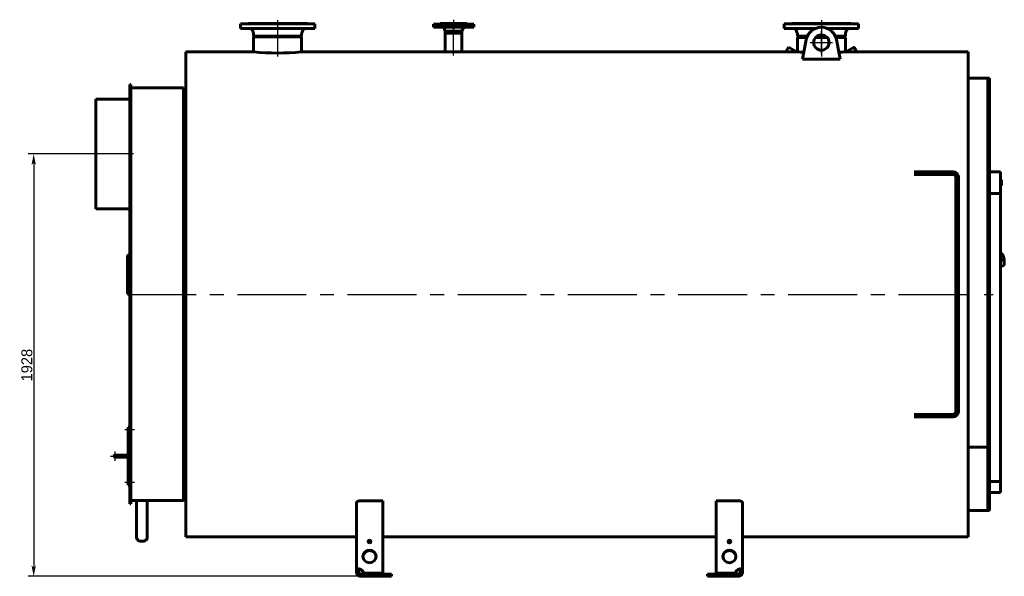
# Model space of a CAD drawing. Header units: millimetres. Extents: x 0 to 5196, y -193 to 841.
# Tile 3 of 6: x 1436 to 1886, y -126 to 128. Entities that reach past the tile are written whole.
import ezdxf

# ---------------------------------------------------------------- set-up
doc = ezdxf.new("R2010")
doc.units = ezdxf.units.MM
for name, pattern in [('CENTER_per1_scale0.029528', [1.5, 0.9375, -0.1875, 0.1875, -0.1875]), ('CENTER_per1_scale0.157480', [8, 5, -1, 1, -1]), ('CENTER_per1_scale0.196850', [10, 6.25, -1.25, 1.25, -1.25]), ('CENTER_per1_scale0.228346', [11.6, 7.25, -1.45, 1.45, -1.45]), ('CENTER_per1_scale0.270697', [13.751396, 8.594623, -1.718925, 1.718925, -1.718925]), ('CENTER_per1_scale0.280484', [14.248604, 8.905377, -1.781075, 1.781075, -1.781075]), ('CENTER_per1_scale0.295276', [15, 9.375, -1.875, 1.875, -1.875]), ('CENTER_per1_scale0.433071', [22, 13.75, -2.75, 2.75, -2.75]), ('CENTER_per1_scale0.935039', [47.5, 29.6875, -5.9375, 5.9375, -5.9375]), ('CENTER_per2_scale0.688976', [35, 21.875, -4.375, 4.375, -4.375]), ('CENTER_per2_scale0.693223', [35.215734, 22.009834, -4.401967, 4.401967, -4.401967]), ('CENTER_per2_scale0.862993', [43.840036, 27.400023, -5.480005, 5.480005, -5.480005]), ('CENTER_per3_scale0.714727', [36.308118, 22.692574, -4.538515, 4.538515, -4.538515]), ('CENTER_per4_scale0.762795', [38.75, 24.21875, -4.84375, 4.84375, -4.84375]), ('CENTER_per4c_scale0.990727', [50.328947, 31.455592, -6.291118, 6.291118, -6.291118])]:
    doc.linetypes.add(name, pattern=pattern)
doc.styles.add('TextStyle_1', font='T-FLEX Type A.TTF', dxfattribs={"height": 5})
doc.dimstyles.new('DIM_ST_1', dxfattribs={"dimtxt": 5, "dimasz": 5, "dimexe": 2.5, "dimexo": 0, "dimtad": 1, "dimlfac": 10, "dimrnd": 0.01, "dimdsep": 46, "dimtxsty": 'TextStyle_1', "dimblk": 'Arrow_3_C7_Status', "dimcen": 0.09, "dimclrd": 7, "dimclre": 7, "dimclrt": 7, "dimazin": 0, "dimtfac": 1, "dimtdec": 0, "dimtmove": 0, "dimatfit": 0, "dimldrblk": 'NONE', "dimfxl": 1, "dimtvp": 1, "dimtolj": 1, "dimarcsym": 0})

# ---------------------------------------------------------------- blocks, each defined once
blk = doc.blocks.new('Arrow_3_C7_Status')
at = {"color": 7, "linetype": 'Continuous', "lineweight": 0}
blk.add_line((-1, 0), (-0.8, 0), dxfattribs=at)
at = {"color": 7}
blk.add_solid([(-1, -0.2), (0, 0), (-0.8, 0), (-1, 0.2)], dxfattribs=at)
blk = doc.blocks.new('*D7')
at = {"color": 7, "lineweight": -2}
for p, q in [((-191.99, 66.6), (-238.41, 66.6)), ((-235.91, 61.6), (-235.91, -121.25)), ((-85.19, -126.25), (-238.41, -126.25))]:
    blk.add_line(p, q, dxfattribs=at)
at = {"layer": 'Defpoints', "color": 0}
for p in [(-191.99, 66.6), (-235.91, -126.25), (-85.19, -126.25)]:
    blk.add_point(p, dxfattribs=at)
at = {"color": 7, "lineweight": -2, "xscale": 5, "yscale": 5, "zscale": 5}
for p, rotation in [((-235.91, 66.6), 90), ((-235.91, -126.25), 270)]:
    blk.add_blockref('Arrow_3_C7_Status', p, dxfattribs=dict(at, rotation=rotation))
at = {"color": 7, "insert": (-239.03, -29.82), "char_height": 5, "attachment_point": 5, "rotation": 90, "style": 'TextStyle_1'}
blk.add_mtext('\\A1;1928{\\H0.5x;\\S^ ;}', dxfattribs=at)
blk = doc.blocks.new('_None')
blk = doc.blocks.new('Проекция_1')
at = {"color": 7, "linetype": 'Continuous', "lineweight": 60}
for p, q in [((-141.487, 126.05), (-107.487, 126.05)), ((-141.487, 126.05), (-141.487, 123.85)), ((-137.887, 126.25), (-111.087, 126.25)), ((-107.487, 123.85), (-107.487, 126.05)), ((-53.3369, 125.95), (-34.8369, 125.95)), ((-53.3369, 125.95), (-53.3369, 124.45)), ((-50.1869, 126.25), (-37.9869, 126.25)), ((-50.1869, 126.25), (-50.1869, 126.1)), ((-37.9869, 126.1), (-37.9869, 126.25)), ((-34.8369, 124.45), (-34.8369, 125.95)), ((140.913, 126.05), (106.913, 126.05)), ((106.913, 126.05), (106.913, 123.85)), ((137.313, 126.25), (110.513, 126.25)), ((140.913, 123.85), (140.913, 126.05)), ((-141.487, 123.85), (-107.487, 123.85)), ((-135.9984, 123.1899), (-135.5015, 121.8147)), ((-135.442, 121.4749), (-135.442, 120.3416)), ((-113.532, 120.3416), (-113.532, 121.4749)), ((-113.4724, 121.8147), (-112.9755, 123.1899)), ((-53.3369, 124.45), (-34.8369, 124.45)), ((-48.4345, 124.0771), (-47.8919, 122.75)), ((-47.892, 121.75), (-44.087, 121.75)), ((-47.892, 121.75), (-47.892, 113.25)), ((-47.8919, 122.75), (-47.8919, 121.75)), ((-47.8919, 122.75), (-40.2819, 122.75)), ((-44.087, 121.75), (-40.2819, 121.75)), ((-40.282, 113.25), (-40.282, 121.75)), ((-40.2819, 122.75), (-39.7394, 124.0771)), ((-40.2819, 121.75), (-40.2819, 122.75)), ((121.0097, 123.85), (106.913, 123.85)), ((112.4016, 123.1899), (112.8985, 121.8147)), ((112.958, 121.4749), (112.958, 120.3416)), ((140.913, 123.85), (126.8164, 123.85)), ((134.868, 120.3416), (134.868, 121.4749)), ((134.9276, 121.8147), (135.4245, 123.1899)), ((-135.442, 120.3416), (-135.062, 120.05)), ((-113.532, 120.3416), (-135.442, 120.3416)), ((-135.442, 120.05), (-113.532, 120.05)), ((-135.442, 120.05), (-135.442, 113.25)), ((-113.912, 120.05), (-113.532, 120.3416)), ((-113.532, 120.05), (-113.532, 113.25)), ((112.958, 120.3416), (117.5245, 120.3416)), ((112.958, 120.3416), (113.338, 120.05)), ((112.958, 119.75), (117.2912, 119.75)), ((112.958, 119.75), (112.958, 113.25)), ((117.4017, 120.05), (113.338, 120.05)), ((115.2865, 109.9585), (117.0465, 118.8411)), ((121.2486, 119.75), (126.5775, 119.75)), ((126.2895, 120.05), (121.5366, 120.05)), ((121.8971, 120.3416), (125.929, 120.3416)), ((130.3016, 120.3416), (134.868, 120.3416)), ((134.488, 120.05), (130.4244, 120.05)), ((130.5349, 119.75), (134.868, 119.75)), ((130.7795, 118.8411), (132.5396, 109.9585)), ((134.488, 120.05), (134.868, 120.3416)), ((134.868, 113.25), (134.868, 119.75)), ((-166.487, 2.5), (-166.487, 113.25)), ((-135.4419, 113.25), (-166.487, 113.25)), ((-47.892, 113.25), (-113.532, 113.25)), ((107.7309, 113.25), (-40.282, 113.25)), ((107.7264, 113.2422), (108.9667, 115.3904)), ((112.6739, 113.25), (108.9667, 115.3904)), ((112.958, 113.25), (112.6739, 113.25)), ((135.1539, 113.25), (134.868, 113.25)), ((138.8594, 115.3904), (135.1522, 113.25)), ((191.013, 113.25), (140.0953, 113.25)), ((191.013, 113.25), (191.013, 2.5)), ((115.2865, 109.9585), (132.5396, 109.9585)), ((199.913, 101.25), (191.013, 101.25)), ((199.913, 101.25), (199.913, -67.3268)), ((199.913, 101.25), (199.913, 2.5)), ((200.713, 101.25), (199.913, 101.25)), ((200.713, 101.25), (200.713, 2.5)), ((-191.987, 88.202), (-191.987, 98.35)), ((-191.487, 98.35), (-191.987, 98.35)), ((-191.487, 88.202), (-191.487, 98.35)), ((-167.487, 96.85), (-191.487, 96.85)), ((-167.487, 96.85), (-167.487, 2.6)), ((-166.487, 96.35), (-167.487, 96.35)), ((-207.487, 41.6), (-207.487, 91.6)), ((-207.487, 91.6), (-191.987, 91.6)), ((-191.987, 88.202), (-191.987, 87.6721)), ((-191.987, 82.6721), (-191.987, 87.6721)), ((-191.987, 87.6721), (-191.487, 87.6721)), ((-191.487, 88.202), (-191.487, 87.6721)), ((-191.487, 82.6721), (-191.487, 87.6721)), ((-191.987, 78.6638), (-191.987, 82.6721)), ((-191.487, 78.6638), (-191.487, 82.6721)), ((-191.987, 74.8889), (-191.987, 78.6638)), ((-191.487, 78.6638), (-191.487, 74.8889)), ((-191.987, 74.8889), (-191.987, -93.15)), ((-191.487, 74.8889), (-191.487, -93.15)), ((166.3265, 58.5), (178.3719, 58.5)), ((178.3719, 58.5), (180.4585, 58.5)), ((184.113, 58.5), (180.4585, 58.5)), ((200.713, 58.5), (205.713, 58.5)), ((200.713, 48.5), (200.713, 58.5)), ((205.713, 58.5), (205.713, 48.5)), ((166.3265, 57.3), (178.3719, 57.3)), ((180.4585, 57.3), (178.3719, 57.3)), ((184.113, 57.3), (180.4585, 57.3)), ((185.313, 56.1), (185.313, -51.1)), ((186.513, 56.1), (186.513, -51.1)), ((206.133, 54.7187), (205.713, 54.7187)), ((206.133, 52.2183), (206.133, 54.7187)), ((206.133, 54.714), (206.133, 54.714)), ((206.133, 52.2183), (205.713, 52.2183)), ((205.713, 52.2125), (206.133, 52.2125)), ((206.133, 52.2151), (206.133, 52.2167)), ((206.133, 52.2128), (206.133, 52.2151)), ((205.713, 48.5), (200.713, 48.5)), ((205.713, -82.9477), (205.713, 48.5)), ((-207.487, 41.6), (-191.987, 41.6)), ((-192.987, 20.0171), (-192.987, 3.4672)), ((-191.987, 20.4073), (-192.487, 20.4073)), ((206.1877, 21.0348), (205.713, 20.9712)), ((207.0617, 18.4742), (205.713, 18.2935)), ((205.713, 17.9474), (207.1058, 18.134)), ((207.0855, 18.4752), (207.0666, 18.4746)), ((207.0761, 18.475), (207.0883, 18.4753)), ((207.1194, 18.1378), (207.1407, 18.1464)), ((205.713, 15.4221), (206.9181, 15.5835)), ((-192.987, 3.0403), (-192.987, 3.4672)), ((-192.487, 2.9944), (-191.987, 2.9944)), ((-192.487, 2.577), (-191.987, 2.577)), ((-167.487, 2.6), (-167.487, -91.65)), ((-166.487, -108.25), (-166.487, 2.5)), ((191.013, 2.5), (191.013, -108.25)), ((199.913, 2.5), (199.913, -96.25)), ((200.713, 2.5), (200.713, -96.25)), ((166.3265, -52.3), (178.3719, -52.3)), ((166.3265, -53.5), (178.3719, -53.5)), ((178.3719, -52.3), (180.4585, -52.3)), ((180.4585, -53.5), (178.3719, -53.5)), ((184.113, -52.3), (180.4585, -52.3)), ((184.113, -53.5), (180.4585, -53.5)), ((-192.687, -59.15), (-192.687, -58.15)), ((-192.687, -58.15), (-192.187, -58.15)), ((-192.187, -58.15), (-192.187, -59.15)), ((-192.687, -59.15), (-192.687, -83.65)), ((-191.987, -58.9), (-192.187, -58.9)), ((-192.187, -83.65), (-192.187, -59.15)), ((-192.187, -59.9), (-191.987, -59.9)), ((191.013, -67.3268), (199.913, -67.3268)), ((191.013, -67.3268), (199.913, -67.3268)), ((199.913, -96.25), (199.913, -67.3268)), ((-197.437, -70.9), (-198.687, -70.9)), ((-198.687, -71.9), (-197.437, -71.9)), ((-192.687, -70.9), (-197.437, -70.9)), ((-192.687, -70.9), (-197.437, -70.9)), ((-197.437, -71.9), (-192.687, -71.9)), ((-192.687, -84.65), (-192.687, -83.65)), ((-192.187, -84.65), (-192.687, -84.65)), ((-191.987, -82.9), (-192.187, -82.9)), ((-192.187, -83.65), (-192.187, -84.65)), ((-192.187, -83.9), (-191.987, -83.9)), ((200.713, -88.0059), (200.713, -82.9477)), ((200.713, -82.9477), (205.713, -82.9477)), ((205.713, -82.9477), (205.713, -88.0059)), ((205.713, -88.0059), (200.713, -88.0059)), ((-191.987, -93.15), (-191.487, -93.15)), ((-191.487, -91.65), (-188.887, -91.65)), ((-188.887, -91.65), (-186.487, -91.65)), ((-188.887, -91.65), (-188.887, -108.5852)), ((-186.487, -91.65), (-184.087, -91.65)), ((-184.087, -91.65), (-167.487, -91.65)), ((-184.087, -91.65), (-184.087, -108.5852)), ((-167.487, -91.35), (-166.487, -91.35)), ((-88.487, -123.6031), (-88.487, -92.809)), ((-76.487, -91.7317), (-86.487, -91.7317)), ((-76.487, -91.7317), (-76.487, -124.8946)), ((85.913, -91.7317), (75.913, -91.7317)), ((75.913, -124.8946), (75.913, -91.7317)), ((87.913, -92.809), (87.913, -123.6031)), ((191.013, -96.25), (199.913, -96.25)), ((199.913, -96.25), (200.713, -96.25)), ((-186.4872, -110.2823), (-186.4872, -110.2823)), ((-186.4867, -110.2823), (-186.4867, -110.2823)), ((-166.487, -108.25), (-88.487, -108.25)), ((-76.487, -108.25), (75.913, -108.25)), ((87.913, -108.25), (191.013, -108.25)), ((-88.487, -123.6031), (-88.487, -124.25)), ((-88.487, -123.6031), (-87.487, -123.6031)), ((-88.487, -124.25), (-87.487, -124.25)), ((-87.487, -123.6031), (-87.487, -124.25)), ((-86.487, -123.3443), (-86.487, -123.0855)), ((-86.487, -125.25), (-85.1872, -125.25)), ((-86.487, -125.25), (-86.487, -126.25)), ((-85.1872, -125.1534), (-85.1872, -124.8946)), ((-76.487, -124.8946), (-85.1872, -124.8946)), ((-76.487, -125.1534), (-85.1872, -125.1534)), ((-85.1872, -125.25), (-85.1872, -126.25)), ((-72.487, -125.25), (-85.1872, -125.25)), ((-76.487, -124.8946), (-76.487, -125.1534)), ((-72.487, -126.25), (-72.487, -125.25)), ((84.6133, -125.25), (71.913, -125.25)), ((71.913, -125.25), (71.913, -126.25)), ((75.913, -124.8946), (75.913, -125.1534)), ((84.6133, -124.8946), (75.913, -124.8946)), ((84.6133, -125.1534), (75.913, -125.1534)), ((84.6133, -125.1534), (84.6133, -124.8946)), ((84.6133, -125.25), (85.913, -125.25)), ((84.6133, -126.25), (84.6133, -125.25)), ((85.913, -123.3443), (85.913, -123.0855)), ((85.913, -125.25), (85.913, -126.25)), ((86.2854, -122.9706), (86.2825, -122.9712)), ((86.913, -124.25), (86.913, -123.6031)), ((87.913, -123.6031), (86.913, -123.6031)), ((87.913, -124.25), (86.913, -124.25)), ((87.913, -124.25), (87.913, -123.6031)), ((-86.487, -126.25), (-85.1872, -126.25)), ((-85.1872, -126.25), (-72.487, -126.25)), ((71.913, -126.25), (84.6133, -126.25)), ((84.6133, -126.25), (85.913, -126.25))]:
    blk.add_line(p, q, dxfattribs=at)
at = {"color": 7, "linetype": 'CENTER_per1_scale0.433071', "lineweight": 25}
for p, q in [((-124.487, 127.7167), (-124.487, 122.1833)), ((123.913, 127.7167), (123.913, 122.1833))]:
    blk.add_line(p, q, dxfattribs=at)
at = {"color": 7, "linetype": 'CENTER_per1_scale0.029528', "lineweight": 25}
blk.add_line((-44.0869, 127.9167), (-44.0869, 124.4333), dxfattribs=at)
at = {"color": 7, "linetype": 'CENTER_per1_scale0.295276', "lineweight": 25}
blk.add_line((-44.0869, 127.6167), (-44.0869, 122.7833), dxfattribs=at)
at = {"color": 7, "linetype": 'CENTER_per1_scale0.270697', "lineweight": 25}
for p, q in [((-124.487, 124.8565), (-124.487, 120.148)), ((123.913, 124.8565), (123.913, 120.148))]:
    blk.add_line(p, q, dxfattribs=at)
at = {"color": 7, "linetype": 'CENTER_per2_scale0.862993', "lineweight": 25}
blk.add_line((-124.487, 123.1415), (-124.487, 111.0402), dxfattribs=at)
at = {"color": 7, "linetype": 'CENTER_per3_scale0.714727', "lineweight": 25}
blk.add_line((-44.087, 111.518), (-44.0869, 125.7437), dxfattribs=at)
at = {"color": 7, "linetype": 'CENTER_per1_scale0.280484', "lineweight": 25}
blk.add_line((123.913, 123.1415), (123.913, 118.3833), dxfattribs=at)
at = {"color": 7, "linetype": 'CENTER_per2_scale0.688976', "lineweight": 25}
for p, q in [((123.913, 112.3138), (123.913, 122.6471)), ((118.7464, 117.4805), (129.0797, 117.4805))]:
    blk.add_line(p, q, dxfattribs=at)
at = {"color": 7, "linetype": 'CENTER_per2_scale0.693223', "lineweight": 25}
blk.add_line((123.913, 121.4167), (123.913, 111.0402), dxfattribs=at)
at = {"color": 7, "linetype": 'CENTER_per4_scale0.762795', "lineweight": 25}
blk.add_line((-190.3203, 66.6), (-209.1536, 66.6), dxfattribs=at)
at = {"color": 7, "linetype": 'CENTER_per4c_scale0.990727', "lineweight": 25}
blk.add_line((-193.1536, 2.5), (192.6797, 2.5), dxfattribs=at)
at = {"color": 7, "linetype": 'CENTER_per1_scale0.157480', "lineweight": 25}
blk.add_line((198.2464, 2.5), (202.3797, 2.5), dxfattribs=at)
at = {"color": 7, "linetype": 'CENTER_per1_scale0.228346', "lineweight": 25}
for p, q in [((-189.8603, -59.4), (-194.3536, -59.4)), ((-189.8603, -83.4), (-194.3536, -83.4))]:
    blk.add_line(p, q, dxfattribs=at)
at = {"color": 7, "linetype": 'CENTER_per1_scale0.196850', "lineweight": 25}
for p, q in [((-200.8536, -71.4), (-196.5203, -71.4)), ((-198.687, -73.5667), (-198.687, -69.2333))]:
    blk.add_line(p, q, dxfattribs=at)
at = {"color": 7, "linetype": 'CENTER_per1_scale0.935039', "lineweight": 25}
blk.add_line((-199.1036, -71.4), (-191.0203, -71.4), dxfattribs=at)
at = {"color": 7, "lineweight": 60, "flags": 128}
for points in [[(-192.487, 20.4073), (-192.536, 20.4055), (-192.5845, 20.3998), (-192.6321, 20.3906), (-192.6783, 20.3777), (-192.7226, 20.3614), (-192.7647, 20.3417), (-192.8041, 20.319), (-192.8405, 20.2933), (-192.8734, 20.265), (-192.9027, 20.2342), (-192.9279, 20.2014), (-192.9489, 20.1668), (-192.9654, 20.1307), (-192.9773, 20.0934), (-192.9845, 20.0555), (-192.987, 20.0171)], [(-192.987, 20.0171), (-192.9845, 20.0555)], [(206.918, 15.5836), (206.9197, 15.5838), (206.9469, 15.5884), (206.9737, 15.5948), (206.9999, 15.6029), (207.0254, 15.6126), (207.0502, 15.6238), (207.0742, 15.6365), (207.0975, 15.6507), (207.1199, 15.6662), (207.1417, 15.6832), (207.1627, 15.7016), (207.183, 15.7214), (207.2027, 15.7428), (207.2218, 15.7658), (207.2404, 15.7906), (207.2586, 15.8175), (207.2763, 15.8465), (207.2936, 15.878), (207.3105, 15.912), (207.3267, 15.9484), (207.3422, 15.9871), (207.3568, 16.0276), (207.3704, 16.0696), (207.383, 16.1127), (207.3946, 16.1567), (207.4052, 16.2015), (207.4151, 16.2473), (207.4241, 16.2939), (207.4325, 16.3414), (207.4401, 16.3898), (207.4471, 16.4391), (207.4535, 16.4894), (207.4592, 16.5406), (207.4644, 16.5927), (207.469, 16.6457), (207.4731, 16.6997), (207.4766, 16.7546), (207.4797, 16.8103), (207.4821, 16.867), (207.4841, 16.9245), (207.4856, 16.9828), (207.4865, 17.042), (207.487, 17.1019), (207.4869, 17.1625), (207.4864, 17.2239), (207.4853, 17.2859), (207.4838, 17.3486), (207.4818, 17.4119), (207.4793, 17.4758), (207.4764, 17.5402), (207.4729, 17.6052), (207.469, 17.6705), (207.4647, 17.7363), (207.4598, 17.8025), (207.4545, 17.8691), (207.4488, 17.9359), (207.4426, 18.0029), (207.436, 18.0702), (207.4289, 18.1377), (207.4214, 18.2053), (207.4135, 18.2729), (207.4051, 18.3407), (207.3963, 18.4084), (207.3871, 18.476), (207.3775, 18.5436), (207.3675, 18.611), (207.3572, 18.6782), (207.3464, 18.7453), (207.3352, 18.812), (207.3237, 18.8785), (207.3118, 18.9446), (207.2995, 19.0103), (207.2869, 19.0755), (207.274, 19.1403), (207.2607, 19.2046), (207.247, 19.2683), (207.2331, 19.3314), (207.2188, 19.3939), (207.2042, 19.4557), (207.1893, 19.5168), (207.1742, 19.5771), (207.1587, 19.6367), (207.1429, 19.6954), (207.1269, 19.7533), (207.1106, 19.8103), (207.094, 19.8664), (207.0771, 19.9216), (207.06, 19.9758), (207.0426, 20.029), (207.025, 20.0812), (207.0071, 20.1324), (206.9889, 20.1825), (206.9704, 20.2315), (206.9517, 20.2795), (206.9326, 20.3264), (206.9133, 20.3722), (206.8936, 20.4168), (206.8736, 20.4604), (206.8531, 20.5029), (206.8322, 20.5444), (206.8108, 20.5847), (206.7888, 20.624), (206.7662, 20.6622), (206.7428, 20.6994), (206.7185, 20.7355), (206.6933, 20.7704), (206.6671, 20.804), (206.6401, 20.8359), (206.6124, 20.8656), (206.5875, 20.8899), (206.5628, 20.912), (206.5382, 20.9318), (206.5137, 20.9497), (206.4892, 20.9657), (206.4647, 20.98), (206.44, 20.9927), (206.4124, 21.005), (206.3846, 21.0153), (206.3567, 21.0237), (206.3287, 21.0302), (206.3006, 21.0348), (206.2725, 21.0376), (206.2464, 21.0386), (206.2375, 21.0385)], [(207.1468, 18.1881), (207.1456, 18.1695), (207.1423, 18.1602), (207.137, 18.1516), (207.1301, 18.1445), (207.122, 18.1391), (207.1157, 18.1372)], [(-192.987, 3.4672), (-192.9845, 3.4209), (-192.9773, 3.3751), (-192.9654, 3.3301), (-192.9489, 3.2864), (-192.9279, 3.2445), (-192.9027, 3.2047), (-192.8734, 3.1674), (-192.8405, 3.133), (-192.8041, 3.1019), (-192.7647, 3.0742), (-192.7226, 3.0503), (-192.6783, 3.0304), (-192.6321, 3.0148), (-192.5845, 3.0035), (-192.536, 2.9967), (-192.487, 2.9944)], [(-192.987, 3.0403), (-192.9845, 2.995), (-192.9773, 2.9501), (-192.9654, 2.906), (-192.9489, 2.8632), (-192.9279, 2.8221), (-192.9027, 2.7831), (-192.8734, 2.7466), (-192.8405, 2.7129), (-192.8041, 2.6823), (-192.7647, 2.6552), (-192.7226, 2.6318), (-192.6783, 2.6123), (-192.6321, 2.597), (-192.5845, 2.586), (-192.536, 2.5793), (-192.487, 2.577)], [(-88.487, -92.809), (-88.4837, -92.7485), (-88.4739, -92.688), (-88.4575, -92.6277), (-88.434, -92.5663), (-88.4037, -92.5054), (-88.3667, -92.4455), (-88.3244, -92.3883), (-88.2759, -92.3322), (-88.2215, -92.2776), (-88.1593, -92.223), (-88.091, -92.1703), (-88.0169, -92.1197), (-87.941, -92.0735), (-87.86, -92.0296), (-87.7745, -91.9882), (-87.6816, -91.9481), (-87.5842, -91.911), (-87.4828, -91.877), (-87.3848, -91.8483), (-87.2839, -91.8224), (-87.1803, -91.7997), (-87.0711, -91.7795), (-86.9596, -91.7628), (-86.8466, -91.7496), (-86.7578, -91.7418), (-86.6684, -91.7362), (-86.5778, -91.7328), (-86.487, -91.7317)], [(85.913, -91.7317), (86.0204, -91.7333), (86.1275, -91.738), (86.2338, -91.7459), (86.3422, -91.7573), (86.4493, -91.7719), (86.5546, -91.7896), (86.6548, -91.8099), (86.7528, -91.8329), (86.8482, -91.8587), (86.9433, -91.8881), (87.0352, -91.9201), (87.1236, -91.9547), (87.2075, -91.9913), (87.2875, -92.0303), (87.3633, -92.0714), (87.4367, -92.1157), (87.5055, -92.1619), (87.5692, -92.21), (87.6286, -92.2602), (87.6828, -92.312), (87.7314, -92.3652), (87.7755, -92.421), (87.8137, -92.4779), (87.8457, -92.5357), (87.8661, -92.5803), (87.8828, -92.6253), (87.8959, -92.6705), (87.9054, -92.7166), (87.9111, -92.7628), (87.913, -92.809)], [(-86.487, -123.0855), (-86.5871, -123.0489), (-86.6882, -123.0163), (-86.7895, -122.9878), (-86.8939, -122.9626), (-86.9979, -122.9417), (-87.1011, -122.925), (-87.1998, -122.9129), (-87.297, -122.9047), (-87.3923, -122.9003), (-87.4884, -122.8999), (-87.5818, -122.9036), (-87.672, -122.9112), (-87.7529, -122.9218), (-87.8306, -122.9358), (-87.9047, -122.9531), (-87.9771, -122.9743), (-88.0454, -122.9989), (-88.1093, -123.0268), (-88.1661, -123.0565), (-88.2187, -123.0892), (-88.2666, -123.1246), (-88.3112, -123.164), (-88.3508, -123.2062), (-88.3853, -123.2512), (-88.4163, -123.3018), (-88.4416, -123.3553), (-88.4612, -123.4116), (-88.4756, -123.4726), (-88.4841, -123.5365), (-88.487, -123.6031)], [(-86.487, -123.3443), (-86.5502, -123.2984), (-86.6157, -123.2567), (-86.683, -123.2198), (-86.7513, -123.1881), (-86.8069, -123.1667), (-86.8629, -123.1491), (-86.9187, -123.1354), (-86.9736, -123.1258), (-87.0272, -123.1205), (-87.0838, -123.1199), (-87.1382, -123.1244), (-87.1898, -123.1342), (-87.2377, -123.149), (-87.2777, -123.1668), (-87.3144, -123.1886), (-87.3477, -123.2141), (-87.3772, -123.2432), (-87.4034, -123.2762), (-87.4259, -123.3126), (-87.4446, -123.352), (-87.4596, -123.394), (-87.472, -123.4425), (-87.4805, -123.4939), (-87.4854, -123.5475), (-87.487, -123.6031)], [(87.913, -123.6031), (87.9111, -123.5474), (87.9052, -123.4935), (87.8952, -123.4416), (87.8808, -123.3907), (87.862, -123.3419), (87.8388, -123.2953), (87.808, -123.2464), (87.7718, -123.2004), (87.7303, -123.1573), (87.682, -123.1161), (87.6281, -123.0782), (87.5689, -123.0437), (87.5093, -123.0147), (87.4452, -122.9888), (87.3772, -122.9661), (87.303, -122.9461), (87.2248, -122.9296), (87.1431, -122.9166), (87.062, -122.9076), (86.978, -122.902), (86.8916, -122.8997), (86.8005, -122.9009), (86.7072, -122.9057), (86.6124, -122.9143), (86.5179, -122.9263), (86.4224, -122.942), (86.3263, -122.9612), (86.2272, -122.9848), (86.1281, -123.0122), (86.0294, -123.0434), (85.913, -123.0855)], [(86.913, -123.6031), (86.911, -123.5403), (86.9047, -123.48), (86.8936, -123.4228), (86.8775, -123.3693), (86.8604, -123.3291), (86.8395, -123.2916), (86.8149, -123.257), (86.7866, -123.2259), (86.7546, -123.1985), (86.7153, -123.173), (86.6717, -123.1522), (86.6243, -123.1364), (86.5737, -123.1257), (86.5252, -123.1206), (86.4744, -123.1197), (86.422, -123.1231), (86.3685, -123.1306), (86.3131, -123.1426), (86.257, -123.1586), (86.2009, -123.1786), (86.1452, -123.2023), (86.0853, -123.2322), (86.0263, -123.266), (85.9688, -123.3035), (85.913, -123.3443)]]:
    blk.add_lwpolyline(points, dxfattribs=at)
at = {"color": 7, "linetype": 'Continuous', "lineweight": 60}
blk.add_circle((123.913, 117.4805), 3.5, dxfattribs=at)
for centre, radius, start, end in [((-138.087, 126.25), 0.2, 270, 0.000036), ((-110.887, 126.25), 0.2, 179.999958, 270), ((-50.3369, 126.1), 0.15, 270, 0), ((-37.8369, 126.1), 0.15, 180, 270), ((110.313, 126.25), 0.2, 270, 0), ((137.513, 126.25), 0.2, 179.999981, 270), ((-136.9389, 122.85), 1, 19.868013, 90), ((-136.442, 121.4749), 1, 360, 19.868013), ((-112.532, 121.4749), 1, 160.131987, 179.999983), ((-112.035, 122.85), 1, 90, 160.131987), ((-48.9899, 123.85), 0.6, 22.235899, 90), ((-39.184, 123.85), 0.6, 90, 157.764101), ((111.4611, 122.85), 1, 19.868013, 90), ((111.958, 121.4749), 1, 0, 19.868013), ((123.913, 117.4805), 7, 11.207913, 168.792088), ((135.868, 121.4749), 1, 160.131987, 180), ((136.365, 122.85), 1, 90, 160.131987), ((-124.487, 223.4583), 110.7515, 264.323309, 275.676705), ((-44.087, 223.9371), 110.7525, 268.0316, 271.968839), ((109.5058, 551.829), 438.5904, 269.76755, 270.413881), ((123.8869, 223.4587), 110.7492, 264.336904, 265.858624), ((123.939, 223.4587), 110.7492, 274.141455, 275.663144), ((138.3257, 551.8894), 438.6509, 269.585478, 269.585487), ((138.3201, 551.7854), 438.5468, 269.586112, 270.232522), ((184.113, 56.1), 2.4, 0.000008, 90), ((184.113, 56.1), 1.2, 0.000008, 90), ((206.2423, 20.6508), 0.3877, 90.702226, 98.083351), ((207.0683, 18.4246), 0.05, 91.952445, 97.63074), ((194.2776, 16.6646), 12.9225, 6.741467, 7.838065), ((207.0992, 18.1835), 0.05, 277.63074, 291.901366), ((194.4242, 16.6843), 12.8111, 6.741467, 7.838065), ((184.113, -51.1), 2.4, 270, 0), ((184.113, -51.1), 1.2, 270, 0.000008), ((-198.687, -71.4), 0.5, 90, 180), ((-198.687, -71.4), 0.5, 180, 270), ((-186.4869, -185.378), 93.7526, 88.685965, 91.314067), ((-86.487, -124.2501), 1.9999, 179.998025, 270.001975), ((-86.4868, -124.2499), 1.0001, 180.006163, 269.993837), ((85.9131, -124.2501), 1.9999, 269.998025, 0.001975), ((85.9129, -124.2499), 1.0001, 270.006163, 359.993837), ((86.9776, -126.2357), 3.3377, 91.735763, 101.968765)]:
    blk.add_arc(centre, radius, start, end, dxfattribs=at)
for centre, major_axis, ratio, start_param, end_param in [((139.6544, 114.0134), (-0.795, 1.377), 0.00007908, 6.28226533, 6.28318536), ((139.6544, 114.0134), (0.795, -1.377), 0.00007908, 0.97625405, 3.14067226), ((206.5396, 18.3074), (0.3683, -2.7492), 0.22414387, 1.54425176, 1.58627187), ((206.5396, 18.3074), (0.3683, -2.7492), 0.22414387, 1.50223115, 1.54425176), ((206.5774, 18.3125), (0.365, -2.7246), 0.22414387, 1.54425176, 1.5862731), ((206.5774, 18.3125), (0.365, -2.7246), 0.22414387, 1.50223074, 1.54425176), ((-186.487, -108.5852), (2.4, 0), 0.70710678, 3.14159265, 4.71238898), ((-186.487, -108.5852), (2.4, 0), 0.70710678, 4.71238898, 6.28318531), ((-82.487, -110.4057), (-0.65, 0), 0.96592583, 4.71238898, 7.85398163), ((-82.487, -110.6645), (-0.65, 0), 0.96592583, 4.71238898, 6.07558251), ((-82.487, -110.4057), (0.65, 0), 0.96592583, 4.71238898, 7.85398163), ((-82.487, -110.6645), (0.65, 0), 0.96592583, 0.2076028, 1.57079633), ((81.913, -110.6645), (0.65, 0), 0.96592583, 0.2076028, 2.93398986), ((-82.487, -117.1672), (-3, 0), 0.96592583, 4.71238898, 7.85398163), ((-82.487, -117.426), (-3, 0), 0.96592583, 4.71238898, 6.23851225), ((-82.487, -117.1672), (3, 0), 0.96592583, 4.71238898, 7.85398163), ((-82.487, -117.426), (3, 0), 0.96592583, 0.04467306, 1.57079633), ((81.913, -117.426), (3, 0), 0.96592583, 0.04467306, 3.0969196), ((-87.6651, -125.2154), (2.5, 0), 0.96592583, 0.13323417, 1.08010144), ((-87.6651, -125.4742), (2.5, 0), 0.96592583, 0.13323417, 1.08010144), ((87.0911, -125.2154), (-2.5, 0), 0.96592583, 5.20308387, 6.14995114), ((87.0911, -125.4742), (-2.5, 0), 0.96592583, 5.20308387, 6.14995114)]:
    blk.add_ellipse(centre, major_axis=major_axis, ratio=ratio, start_param=start_param, end_param=end_param, dxfattribs=at)
for centre, major_axis in [((81.913, -110.4057), (0.65, 0)), ((81.913, -117.1672), (3, 0))]:
    blk.add_ellipse(centre, major_axis=major_axis, ratio=0.96592583, dxfattribs=at)
dim = blk.add_linear_dim(base=(-235.91, -126.25), p1=(-191.987, 66.6), p2=(-85.1872, -126.25), angle=270, text='1928{\\H0.5x;\\S^ ;}', dimstyle='DIM_ST_1')
dim.commit()
dim.dimension.update_dxf_attribs({"geometry": '*D7', "text_midpoint": (-235.91, -29.825), "dimtype": 160})

msp = doc.modelspace()

# ---------------------------------------------------------------- block references
msp.add_blockref('Проекция_1', (1678.23, 0))

doc.saveas('drawing.dxf')
